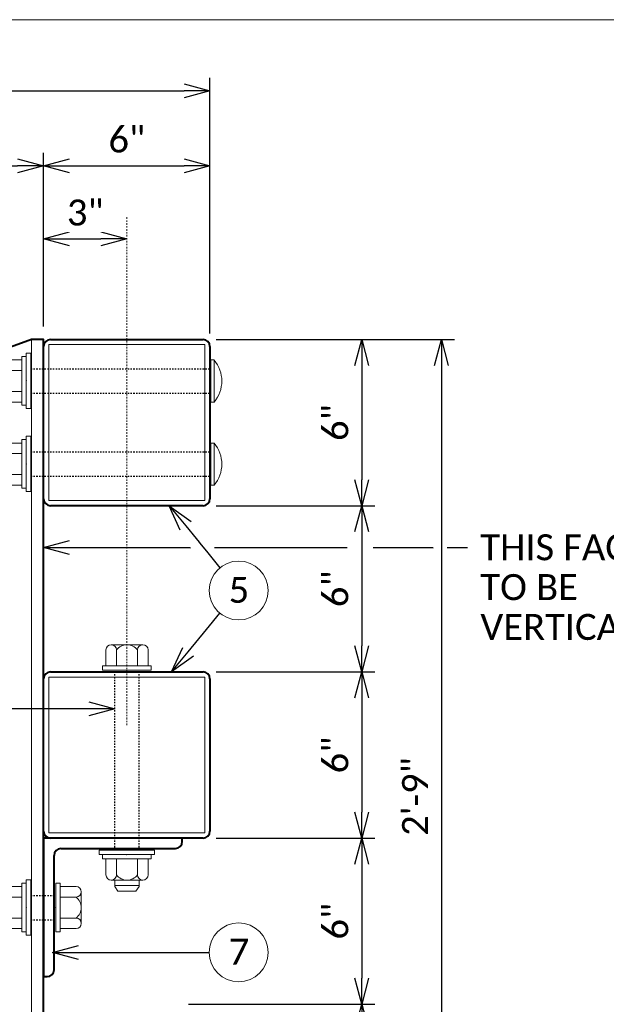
# Model space of a CAD drawing. Extents: x -497 to 705, y 46 to 361.
# Tile 10 of 18: x -16 to 26, y 290 to 361. Entities that reach past the tile are written whole.
import ezdxf
from ezdxf import colors
from ezdxf.entities.mleader import LeaderData, LeaderLine
from ezdxf.enums import TextEntityAlignment as Align
from ezdxf.math import Vec2, Vec3

# ---------------------------------------------------------------- set-up
doc = ezdxf.new("R2010")
doc.units = 0
doc.header["$MEASUREMENT"] = 0
doc.linetypes.add('Wisdot2', pattern=[0.125, 0.0625, -0.0625])
doc.linetypes.add('Wisdot4', pattern=[0.28125, 0.125, -0.0625, 0.03125, -0.0625])
for name, color, linetype, lineweight in [('B_ANNO_DIM', 7, 'Continuous', 18), ('B_ANNO_SYMB', 7, 'Continuous', 18), ('B_ANNO_TEXT', 7, 'Continuous', 18), ('B_CNTR', 1, 'Wisdot4', 18), ('B_DETAIL_HIDDEN', 7, 'Wisdot2', 25), ('B_DETAIL_OBJ', 7, 'Continuous', 40), ('B_STEEL', 92, 'Continuous', 18), ('B_STEEL_BOLT', 3, 'Continuous', 18)]:
    doc.layers.add(name, color=color, linetype=linetype, lineweight=lineweight)
doc.layers.add('B_ANNO_NOPLOT', color=47, linetype='Continuous', lineweight=18, plot=False)
doc.styles.add('Annotative', font='calibri.ttf', dxfattribs={"height": 0.0625})
doc.styles.get("Standard").update_dxf_attribs({"font": 'calibri.ttf'})
doc.dimstyles.new('Annotative', dxfattribs={"dimscale": 0, "dimtxt": 0.0625, "dimasz": 0.0625, "dimexe": 0.03125, "dimexo": 0.03125, "dimgap": 0.03125, "dimtad": 1, "dimdec": 3, "dimzin": 3, "dimdsep": 46, "dimlunit": 4, "dimtxsty": 'Standard', "dimblk": 'OPEN30', "dimcen": 0.03125, "dimaunit": 1, "dimadec": 0, "dimazin": 3, "dimtfac": 0.75, "dimtdec": 3, "dimtofl": 0, "dimtmove": 0, "dimatfit": 3, "dimldrblk": 'OPEN30', "dimfxl": 1, "dimtfill": 1, "dimfrac": 1, "dimtolj": 1, "dimtzin": 0, "dimarcsym": 0})

# ---------------------------------------------------------------- blocks, each defined once
blk = doc.blocks.new('AnonymousCell3')
at = {"layer": 'B_DETAIL_OBJ', "flags": 128}
for points in [[(-5.5, 5.999), (5.5, 5.999)], [(-6, -5.501), (-6, 5.499)], [(6, 5.499), (6, -5.501)], [(5.5, -6.001), (-5.5, -6.001)]]:
    blk.add_lwpolyline(points, dxfattribs=at)
at = {"layer": 'B_DETAIL_OBJ'}
for centre, start, end in [((-5.5, 5.499), 90, 180), ((5.5, 5.499), 0, 90), ((-5.5, -5.501), 180, 270), ((5.5, -5.501), 270, 0)]:
    blk.add_arc(centre, 0.5, start, end, dxfattribs=at)
at = {"layer": 'B_STEEL', "flags": 128}
blk.add_lwpolyline([(-5.625, 5.624), (5.625, 5.624), (5.625, -5.626), (-5.625, -5.626), (-5.625, 5.624)], dxfattribs=at)
blk = doc.blocks.new('AnonymousCell5')
at = {"layer": 'B_DETAIL_OBJ', "flags": 128}
for points in [[(5.001, 4.751), (5.001, 5.001), (-4.999, 5.001), (-4.999, -4.999), (-4.749, -4.999)], [(-4.249, -4.499), (-4.249, 3.751)], [(-3.749, 4.251), (4.501, 4.251)]]:
    blk.add_lwpolyline(points, dxfattribs=at)
at = {"layer": 'B_DETAIL_OBJ'}
for centre, start, end in [((4.501, 4.751), 270, 0), ((-3.749, 3.751), 90, 180), ((-4.749, -4.499), 270, 0)]:
    blk.add_arc(centre, 0.5, start, end, dxfattribs=at)
blk = doc.blocks.new('AnonymousCell8')
at = {"layer": 'B_DETAIL_HIDDEN', "ltscale": 0.5}
for p, q in [((-5.414, 0.863), (7.574, 0.863)), ((-5.414, -0.894), (7.574, -0.894))]:
    blk.add_line(p, q, dxfattribs=at)
at = {"layer": 'B_STEEL_BOLT'}
for p, q in [((-7.198, 1.505), (-6.048, 1.505)), ((-6.053, -1.757), (-6.053, 1.758)), ((-6.053, 1.758), (-5.734, 1.758)), ((-5.734, 1.998), (-5.734, -1.997)), ((-5.734, 1.998), (-5.414, 1.998)), ((-5.414, 1.998), (-5.414, -1.997)), ((7.574, 1.502), (7.574, -1.533)), ((7.574, 1.502), (7.814, 1.502)), ((7.814, 1.502), (7.814, -1.533)), ((-8.37, 0.64), (-8.05, 0.863)), ((-8.05, 0.863), (-7.577, 0.863)), ((-7.97, -0.894), (-7.97, 0.863)), ((-7.577, -1.156), (-7.577, 1.125)), ((-7.198, 0.746), (-6.048, 0.746)), ((-8.37, -0.639), (-8.37, 0.64)), ((-8.37, -0.639), (-8.05, -0.894)), ((-8.05, -0.894), (-7.577, -0.894)), ((-7.198, -0.776), (-6.048, -0.776)), ((-7.198, -1.535), (-6.048, -1.535)), ((-6.053, -1.757), (-5.734, -1.757)), ((-5.734, -1.997), (-5.414, -1.997)), ((7.574, -1.533), (7.814, -1.533))]:
    blk.add_line(p, q, dxfattribs=at)
for centre, radius, start, end in [((-7.197, 1.125), 0.38, 90.0993, 269.90036), ((6.03, -0.019), 2.339, 319.55028, 40.44972), ((-6.627, -0.015), 0.951, 126.88978, 233.08634), ((-7.198, -1.156), 0.38, 90.0993, 269.90036)]:
    blk.add_arc(centre, radius, start, end, dxfattribs=at)
blk.add_point((-5.734, 0), dxfattribs=at)
blk = doc.blocks.new('AnonymousCell10')
at = {"layer": 'B_DETAIL_HIDDEN', "ltscale": 0.5}
for p, q in [((-0.863, -5.939), (-0.863, 7.05)), ((0.894, -5.939), (0.894, 7.05))]:
    blk.add_line(p, q, dxfattribs=at)
at = {"layer": 'B_STEEL_BOLT'}
for p, q in [((1.155, 8.893), (-1.126, 8.893)), ((-1.505, 8.514), (-1.505, 7.364)), ((-0.746, 8.514), (-0.746, 7.364)), ((0.776, 8.514), (0.776, 7.364)), ((1.535, 8.514), (1.535, 7.364)), ((1.757, 7.369), (-1.758, 7.369)), ((-1.758, 7.369), (-1.758, 7.05)), ((1.757, 7.369), (1.757, 7.05)), ((-1.758, 7.05), (1.757, 7.05)), ((-1.998, -6.258), (-1.998, -5.939)), ((-1.998, -5.939), (1.996, -5.939)), ((-1.998, -6.258), (1.996, -6.258)), ((-1.758, -6.578), (-1.758, -6.258)), ((1.757, -6.578), (1.757, -6.258)), ((1.996, -6.258), (1.996, -5.939)), ((1.757, -6.578), (-1.758, -6.578)), ((-1.505, -7.722), (-1.505, -6.572)), ((-0.746, -7.722), (-0.746, -6.572)), ((0.776, -7.723), (0.776, -6.572)), ((1.535, -7.723), (1.535, -6.572)), ((1.155, -8.102), (-1.126, -8.102)), ((-0.863, -8.575), (-0.863, -8.102)), ((0.894, -8.495), (-0.863, -8.495)), ((0.894, -8.575), (0.894, -8.102)), ((-0.64, -8.894), (-0.863, -8.575)), ((0.638, -8.894), (-0.64, -8.894)), ((0.638, -8.894), (0.894, -8.575))]:
    blk.add_line(p, q, dxfattribs=at)
for centre, radius, start, end in [((-1.126, 8.513), 0.38, 0.09964, 179.9007), ((0.015, 7.943), 0.951, 36.91366, 143.11022), ((1.155, 8.513), 0.38, 0.09964, 179.9007), ((-1.126, -7.722), 0.38, 180.0993, 359.90036), ((0.015, -7.151), 0.951, 216.88978, 323.08634), ((1.155, -7.722), 0.38, 180.0993, 359.90036)]:
    blk.add_arc(centre, radius, start, end, dxfattribs=at)
for p in [(-0.001, 7.05), (-0.001, -6.258)]:
    blk.add_point(p, dxfattribs=at)
blk = doc.blocks.new('AnonymousCell11')
at = {"layer": 'B_DETAIL_HIDDEN', "ltscale": 0.25}
for p, q in [((-0.345, 0.863), (1.455, 0.863)), ((-0.345, -0.894), (1.455, -0.894))]:
    blk.add_line(p, q, dxfattribs=at)
at = {"layer": 'B_STEEL_BOLT'}
for p, q in [((-2.129, 1.505), (-0.979, 1.505)), ((-0.984, -1.757), (-0.984, 1.758)), ((-0.984, 1.758), (-0.665, 1.758)), ((-0.665, 1.997), (-0.665, -1.997)), ((-0.665, 1.997), (-0.345, 1.997)), ((-0.345, 1.997), (-0.345, -1.997)), ((1.775, 1.758), (1.455, 1.758)), ((1.455, 1.758), (1.455, -1.757)), ((2.92, 1.505), (1.769, 1.505)), ((1.775, -1.757), (1.775, 1.758)), ((-3.301, 0.639), (-2.981, 0.863)), ((-2.981, 0.863), (-2.508, 0.863)), ((-2.901, -0.894), (-2.901, 0.863)), ((-2.509, -1.156), (-2.508, 1.125)), ((-2.129, 0.746), (-0.979, 0.746)), ((2.92, 0.746), (1.769, 0.746)), ((3.299, -1.156), (3.299, 1.125)), ((-3.301, -0.639), (-3.301, 0.639)), ((-3.301, -0.639), (-2.981, -0.894)), ((-2.981, -0.894), (-2.508, -0.894)), ((-2.129, -0.776), (-0.979, -0.776)), ((2.92, -0.776), (1.77, -0.776)), ((-2.129, -1.535), (-0.979, -1.535)), ((-0.984, -1.757), (-0.665, -1.757)), ((-0.665, -1.997), (-0.345, -1.997)), ((1.775, -1.757), (1.455, -1.757)), ((2.92, -1.535), (1.77, -1.535))]:
    blk.add_line(p, q, dxfattribs=at)
for centre, radius, start, end in [((-2.128, 1.125), 0.38, 90.0993, 269.90036), ((2.919, 1.125), 0.38, 270.09964, 89.9007), ((-1.558, -0.015), 0.951, 126.88978, 233.08634), ((2.349, -0.015), 0.951, 306.91366, 53.11022), ((-2.129, -1.156), 0.38, 90.0993, 269.90036), ((2.919, -1.156), 0.38, 270.09964, 89.9007)]:
    blk.add_arc(centre, radius, start, end, dxfattribs=at)
for p in [(-0.665, 0), (1.455, 0)]:
    blk.add_point(p, dxfattribs=at)
blk = doc.blocks.new('_Open30')
at = {"color": 0, "linetype": 'ByBlock', "lineweight": -2}
for p, q in [((-1, 0.268), (0, 0)), ((0, 0), (-1, -0.268)), ((0, 0), (-1, 0))]:
    blk.add_line(p, q, dxfattribs=at)
blk = doc.blocks.new('*D114')
at = {"layer": 'B_ANNO_DIM', "color": 0, "lineweight": -2, "transparency": 16777216}
for p, q in [((-42.69, 272.631), (-42.69, 356.582)), ((-2.69, 338.131), (-2.69, 356.582)), ((-40.815, 355.644), (-4.565, 355.644))]:
    blk.add_line(p, q, dxfattribs=at)
at = {"layer": 'Defpoints', "color": 0, "transparency": 16777216}
for p in [(-2.69, 355.644), (-2.69, 337.194), (-42.69, 271.694)]:
    blk.add_point(p, dxfattribs=at)
at = {"layer": 'B_ANNO_DIM', "color": 0, "lineweight": -2, "transparency": 16777216, "xscale": 1.875, "yscale": 1.875, "zscale": 1.875, "rotation": 180}
blk.add_blockref('_Open30', (-42.69, 355.644), dxfattribs=at)
at = {"layer": 'B_ANNO_DIM', "color": 0, "lineweight": -2, "transparency": 16777216, "xscale": 1.875, "yscale": 1.875, "zscale": 1.875}
blk.add_blockref('_Open30', (-2.69, 355.644), dxfattribs=at)
at = {"layer": 'B_ANNO_DIM', "color": 0, "transparency": 16777216, "insert": (-22.69, 357.542), "char_height": 1.875, "attachment_point": 5, "bg_fill": 3, "box_fill_scale": 1.25, "bg_fill_color": 256, "bg_fill_true_color": 13158600, "bg_fill_transparency": 0}
blk.add_mtext('\\A1;1\'-8"', dxfattribs=at)
blk = doc.blocks.new('*D115')
at = {"layer": 'B_ANNO_DIM', "color": 0, "lineweight": -2, "transparency": 16777216}
for p, q in [((-14.69, 338.631), (-14.69, 351.163)), ((-12.815, 350.225), (-4.565, 350.225))]:
    blk.add_line(p, q, dxfattribs=at)
at = {"layer": 'Defpoints', "color": 0, "transparency": 16777216}
for p in [(-2.69, 350.225), (-2.69, 350.225), (-14.69, 337.694)]:
    blk.add_point(p, dxfattribs=at)
at = {"layer": 'B_ANNO_DIM', "color": 0, "lineweight": -2, "transparency": 16777216, "xscale": 1.875, "yscale": 1.875, "zscale": 1.875, "rotation": 180}
blk.add_blockref('_Open30', (-14.69, 350.225), dxfattribs=at)
at = {"layer": 'B_ANNO_DIM', "color": 0, "lineweight": -2, "transparency": 16777216, "xscale": 1.875, "yscale": 1.875, "zscale": 1.875}
blk.add_blockref('_Open30', (-2.69, 350.225), dxfattribs=at)
at = {"layer": 'B_ANNO_DIM', "color": 0, "transparency": 16777216, "insert": (-8.69, 352.123), "char_height": 1.875, "attachment_point": 5, "bg_fill": 3, "box_fill_scale": 1.25, "bg_fill_color": 256, "bg_fill_true_color": 13158600, "bg_fill_transparency": 0}
blk.add_mtext('\\A1;6"', dxfattribs=at)
blk = doc.blocks.new('*D116')
at = {"layer": 'B_ANNO_DIM', "color": 0, "lineweight": -2, "transparency": 16777216}
for p, q in [((-27.44, 334.631), (-27.44, 351.163)), ((-25.565, 350.225), (-16.565, 350.225))]:
    blk.add_line(p, q, dxfattribs=at)
at = {"layer": 'Defpoints', "color": 0, "transparency": 16777216}
for p in [(-14.69, 350.225), (-14.69, 350.225), (-27.44, 333.694)]:
    blk.add_point(p, dxfattribs=at)
at = {"layer": 'B_ANNO_DIM', "color": 0, "lineweight": -2, "transparency": 16777216, "xscale": 1.875, "yscale": 1.875, "zscale": 1.875, "rotation": 180}
blk.add_blockref('_Open30', (-27.44, 350.225), dxfattribs=at)
at = {"layer": 'B_ANNO_DIM', "color": 0, "lineweight": -2, "transparency": 16777216, "xscale": 1.875, "yscale": 1.875, "zscale": 1.875}
blk.add_blockref('_Open30', (-14.69, 350.225), dxfattribs=at)
at = {"layer": 'B_ANNO_DIM', "color": 0, "transparency": 16777216, "insert": (-21.065, 352.617), "char_height": 1.875, "attachment_point": 5, "bg_fill": 3, "box_fill_scale": 1.25, "bg_fill_color": 256, "bg_fill_true_color": 13158600, "bg_fill_transparency": 0}
blk.add_mtext('\\A1;6{\\H0.75x;\\S3#8;}"', dxfattribs=at)
blk = doc.blocks.new('*D118')
at = {"layer": 'B_ANNO_DIM', "color": 0, "lineweight": -2, "transparency": 16777216}
blk.add_line((-12.815, 344.95), (-10.56, 344.95), dxfattribs=at)
at = {"layer": 'Defpoints', "color": 0, "transparency": 16777216}
for p in [(-14.69, 344.95), (-8.685, 344.95), (-8.685, 344.95)]:
    blk.add_point(p, dxfattribs=at)
at = {"layer": 'B_ANNO_DIM', "color": 0, "lineweight": -2, "transparency": 16777216, "xscale": 1.875, "yscale": 1.875, "zscale": 1.875, "rotation": 180}
blk.add_blockref('_Open30', (-14.69, 344.95), dxfattribs=at)
at = {"layer": 'B_ANNO_DIM', "color": 0, "lineweight": -2, "transparency": 16777216, "xscale": 1.875, "yscale": 1.875, "zscale": 1.875}
blk.add_blockref('_Open30', (-8.685, 344.95), dxfattribs=at)
at = {"layer": 'B_ANNO_DIM', "color": 0, "transparency": 16777216, "insert": (-11.687, 346.849), "char_height": 1.875, "attachment_point": 5, "bg_fill": 3, "box_fill_scale": 1.25, "bg_fill_color": 256, "bg_fill_true_color": 13158600, "bg_fill_transparency": 0}
blk.add_mtext('\\A1;3"', dxfattribs=at)
blk = doc.blocks.new('*D129')
at = {"layer": 'B_ANNO_DIM', "color": 0, "lineweight": -2, "transparency": 16777216}
for p, q in [((8.252, 335.819), (8.252, 327.569)), ((-2.252, 325.694), (9.189, 325.694))]:
    blk.add_line(p, q, dxfattribs=at)
at = {"layer": 'Defpoints', "color": 0, "transparency": 16777216}
for p in [(8.252, 337.694), (-3.19, 325.694), (8.252, 325.694)]:
    blk.add_point(p, dxfattribs=at)
at = {"layer": 'B_ANNO_DIM', "color": 0, "lineweight": -2, "transparency": 16777216, "xscale": 1.875, "yscale": 1.875, "zscale": 1.875}
for p, rotation in [((8.252, 337.694), 90), ((8.252, 325.694), 270)]:
    blk.add_blockref('_Open30', p, dxfattribs=dict(at, rotation=rotation))
at = {"layer": 'B_ANNO_DIM', "color": 0, "transparency": 16777216, "insert": (6.354, 331.694), "char_height": 1.875, "attachment_point": 5, "rotation": 90, "bg_fill": 3, "box_fill_scale": 1.25, "bg_fill_color": 256, "bg_fill_true_color": 13158600, "bg_fill_transparency": 0}
blk.add_mtext('\\A1;6"', dxfattribs=at)
blk = doc.blocks.new('*D131')
at = {"layer": 'B_ANNO_DIM', "color": 0, "lineweight": -2, "transparency": 16777216}
for p, q in [((8.252, 311.819), (8.252, 303.569)), ((-2.252, 301.694), (9.189, 301.694))]:
    blk.add_line(p, q, dxfattribs=at)
at = {"layer": 'Defpoints', "color": 0, "transparency": 16777216}
for p in [(8.252, 313.694), (-3.19, 301.694), (8.252, 301.694)]:
    blk.add_point(p, dxfattribs=at)
at = {"layer": 'B_ANNO_DIM', "color": 0, "lineweight": -2, "transparency": 16777216, "xscale": 1.875, "yscale": 1.875, "zscale": 1.875}
for p, rotation in [((8.252, 313.694), 90), ((8.252, 301.694), 270)]:
    blk.add_blockref('_Open30', p, dxfattribs=dict(at, rotation=rotation))
at = {"layer": 'B_ANNO_DIM', "color": 0, "transparency": 16777216, "insert": (6.354, 307.694), "char_height": 1.875, "attachment_point": 5, "rotation": 90, "bg_fill": 3, "box_fill_scale": 1.25, "bg_fill_color": 256, "bg_fill_true_color": 13158600, "bg_fill_transparency": 0}
blk.add_mtext('\\A1;6"', dxfattribs=at)
blk = doc.blocks.new('*D132')
at = {"layer": 'B_ANNO_DIM', "color": 0, "lineweight": -2, "transparency": 16777216}
for p, q in [((8.252, 299.819), (8.252, 291.569)), ((-4.252, 289.694), (9.189, 289.694))]:
    blk.add_line(p, q, dxfattribs=at)
at = {"layer": 'Defpoints', "color": 0, "transparency": 16777216}
for p in [(8.252, 301.694), (-5.19, 289.694), (8.252, 289.694)]:
    blk.add_point(p, dxfattribs=at)
at = {"layer": 'B_ANNO_DIM', "color": 0, "lineweight": -2, "transparency": 16777216, "xscale": 1.875, "yscale": 1.875, "zscale": 1.875}
for p, rotation in [((8.252, 301.694), 90), ((8.252, 289.694), 270)]:
    blk.add_blockref('_Open30', p, dxfattribs=dict(at, rotation=rotation))
at = {"layer": 'B_ANNO_DIM', "color": 0, "transparency": 16777216, "insert": (6.354, 295.694), "char_height": 1.875, "attachment_point": 5, "rotation": 90, "bg_fill": 3, "box_fill_scale": 1.25, "bg_fill_color": 256, "bg_fill_true_color": 13158600, "bg_fill_transparency": 0}
blk.add_mtext('\\A1;6"', dxfattribs=at)
blk = doc.blocks.new('*D133')
at = {"layer": 'B_ANNO_DIM', "color": 0, "lineweight": -2, "transparency": 16777216}
for p, q in [((8.252, 287.819), (8.252, 285.569)), ((-4.252, 283.694), (9.189, 283.694))]:
    blk.add_line(p, q, dxfattribs=at)
at = {"layer": 'Defpoints', "color": 0, "transparency": 16777216}
for p in [(8.252, 289.694), (-5.19, 283.694), (8.252, 283.694)]:
    blk.add_point(p, dxfattribs=at)
at = {"layer": 'B_ANNO_DIM', "color": 0, "lineweight": -2, "transparency": 16777216, "xscale": 1.875, "yscale": 1.875, "zscale": 1.875}
for p, rotation in [((8.252, 289.694), 90), ((8.252, 283.694), 270)]:
    blk.add_blockref('_Open30', p, dxfattribs=dict(at, rotation=rotation))
at = {"layer": 'B_ANNO_DIM', "color": 0, "transparency": 16777216, "insert": (6.354, 286.694), "char_height": 1.875, "attachment_point": 5, "rotation": 90, "bg_fill": 3, "box_fill_scale": 1.25, "bg_fill_color": 256, "bg_fill_true_color": 13158600, "bg_fill_transparency": 0}
blk.add_mtext('\\A1;3"', dxfattribs=at)
blk = doc.blocks.new('*D128')
at = {"layer": 'B_ANNO_DIM', "color": 0, "lineweight": -2, "transparency": 16777216}
for p, q in [((-2.252, 337.694), (14.937, 337.694)), ((14, 335.819), (14, 273.569)), ((-1.438, 271.694), (14.937, 271.694))]:
    blk.add_line(p, q, dxfattribs=at)
at = {"layer": 'Defpoints', "color": 0, "transparency": 16777216}
for p in [(-3.19, 337.694), (-2.376, 271.694), (14, 271.694)]:
    blk.add_point(p, dxfattribs=at)
at = {"layer": 'B_ANNO_DIM', "color": 0, "lineweight": -2, "transparency": 16777216, "xscale": 1.875, "yscale": 1.875, "zscale": 1.875}
for p, rotation in [((14, 337.694), 90), ((14, 271.694), 270)]:
    blk.add_blockref('_Open30', p, dxfattribs=dict(at, rotation=rotation))
at = {"layer": 'B_ANNO_DIM', "color": 0, "transparency": 16777216, "insert": (12.102, 304.694), "char_height": 1.875, "attachment_point": 5, "rotation": 90, "bg_fill": 3, "box_fill_scale": 1.25, "bg_fill_color": 256, "bg_fill_true_color": 13158600, "bg_fill_transparency": 0}
blk.add_mtext('\\A1;2\'-9"', dxfattribs=at)
blk = doc.blocks.new('*D130')
at = {"layer": 'B_ANNO_DIM', "color": 0, "lineweight": -2, "transparency": 16777216}
for p, q in [((8.252, 323.819), (8.252, 315.569)), ((-2.252, 313.694), (9.189, 313.694))]:
    blk.add_line(p, q, dxfattribs=at)
at = {"layer": 'Defpoints', "color": 0, "transparency": 16777216}
for p in [(8.252, 325.694), (-3.19, 313.694), (8.252, 313.694)]:
    blk.add_point(p, dxfattribs=at)
at = {"layer": 'B_ANNO_DIM', "color": 0, "lineweight": -2, "transparency": 16777216, "xscale": 1.875, "yscale": 1.875, "zscale": 1.875}
for p, rotation in [((8.252, 325.694), 90), ((8.252, 313.694), 270)]:
    blk.add_blockref('_Open30', p, dxfattribs=dict(at, rotation=rotation))
at = {"layer": 'B_ANNO_DIM', "color": 0, "transparency": 16777216, "insert": (6.354, 319.694), "char_height": 1.875, "attachment_point": 5, "rotation": 90, "bg_fill": 3, "box_fill_scale": 1.25, "bg_fill_color": 256, "bg_fill_true_color": 13158600, "bg_fill_transparency": 0}
blk.add_mtext('\\A1;6"', dxfattribs=at)
blk = doc.blocks.new('*D138')
at = {"layer": 'B_ANNO_DIM', "color": 0, "lineweight": -2, "transparency": 16777216}
blk.add_arc((-26.565, 274.194), 6.317, 17.07084, 72.92916, dxfattribs=at)
at = {"layer": 'Defpoints', "color": 0, "transparency": 16777216}
for p in [(-26.565, 333.694), (-26.565, 277.83), (-21.094, 277.352), (-31.065, 274.194), (-11.065, 274.194)]:
    blk.add_point(p, dxfattribs=at)
at = {"layer": 'B_ANNO_DIM', "color": 0, "lineweight": -2, "transparency": 16777216, "xscale": 1.875, "yscale": 1.875, "zscale": 1.875}
for p, rotation in [((-26.565, 280.51), 171.4645794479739), ((-20.248, 274.194), 278.535420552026)]:
    blk.add_blockref('_Open30', p, dxfattribs=dict(at, rotation=rotation))
blk = doc.blocks.new('Nnumber in circle')
at = {"layer": 'B_ANNO_SYMB'}
blk.add_circle((0, 0), 2.127, dxfattribs=at)
at = {"layer": 'B_ANNO_TEXT', "style": 'Annotative'}
blk.add_attdef('#', text='', height=1.875, dxfattribs=at).set_placement((0.021, -0.889, -0.842), align=Align.CENTER)
blk = doc.blocks.new('*U145')
at = {"layer": 'B_ANNO_NOPLOT', "flags": 128}
blk.add_lwpolyline([(0, 356.518), (0, 671.518), (404.91, 671.518), (404.91, 655.087), (472.5, 655.087), (472.5, 407.143), (395.713, 407.143), (395.713, 356.518)], close=True, dxfattribs=at)
at = {"layer": 'B_ANNO_TEXT', "style": 'Annotative'}
for tag, p in [('PAINT#', (394.389, 410.574)), ('PAINTNAME', (404.982, 410.582))]:
    blk.add_attdef(tag, p, '', height=1.875, dxfattribs=at)
blk = doc.blocks.new('*U156')
at = {"layer": 'B_ANNO_NOPLOT', "flags": 128}
blk.add_lwpolyline([(0, 0), (0, 315), (404.9096, 315), (404.9096, 298.569), (472.5, 298.569), (472.5, 50.6245), (395.7134, 50.6245), (395.7134, 0)], close=True, dxfattribs=at)
at = {"layer": 'B_ANNO_TEXT', "style": 'Annotative'}
blk.add_attdef('SHT#3', (165.4662, 79.1104), '', height=1.875, dxfattribs=at)
blk = doc.blocks.new('INS_RAILNY3_BASE')
at = {"layer": 'B_ANNO_NOPLOT', "flags": 128}
blk.add_lwpolyline([(0, 0), (0, 315), (404.90958, 315), (404.90958, 298.56895), (472.5, 298.56895), (472.5, 50.62451), (395.71344, 50.62451), (395.71344, 0)], close=True, dxfattribs=at)
at = {"layer": 'B_CNTR'}
blk.add_line((56.7962, 264.06087), (56.7962, 300.79569), dxfattribs=at)
at = {"layer": 'B_DETAIL_OBJ', "flags": 128}
blk.add_lwpolyline([(50.79147, 232.04908), (50.79147, 291.913), (49.91647, 291.913), (38.91647, 287.913), (38.04147, 287.913), (38.04147, 232.04908)], dxfattribs=at)
at = {"layer": 'B_STEEL'}
blk.add_line((49.91647, 291.913), (49.91647, 232.04908), dxfattribs=at)
for name, p in [('AnonymousCell3', (56.79116, 285.91356)), ('AnonymousCell8', (55.27394, 288.92848)), ('AnonymousCell8', (55.27394, 282.92848)), ('AnonymousCell10', (56.79216, 260.98256)), ('AnonymousCell3', (56.79116, 261.91356)), ('AnonymousCell5', (55.79075, 250.91213)), ('AnonymousCell11', (50.20516, 250.91256))]:
    blk.add_blockref(name, p)
at = {"layer": 'B_ANNO_DIM', "style": 'Annotative'}
for tag, p in [('SHT#1', (80.44055, 79.10726)), ('SHT#2', (19.34454, 48.56442))]:
    blk.add_attdef(tag, p, '', height=1.875, dxfattribs=at)
at = {"layer": 'B_ANNO_TEXT', "style": 'Annotative'}
for tag, p in [('BAR5', (196.45952, 232.93092)), ('BAR1', (81.54814, 208.95516)), ('BAR2', (49.87488, 198.51363)), ('BAR3', (106.91781, 193.75926)), ('BAR4', (251.66592, 186.57306))]:
    blk.add_attdef(tag, p, '', height=1.875, dxfattribs=at)
at = {"layer": 'B_ANNO_DIM'}
dim = blk.add_linear_dim(base=(62.79147, 309.86363), p1=(22.79147, 225.913), p2=(62.79147, 291.413), dimstyle='Annotative', override={"dimlfac": 0.5}, dxfattribs=at)
dim.commit()
dim.dimension.update_dxf_attribs({"geometry": '*D114', "text_midpoint": (42.79147, 311.7617), "insert": (65.48102, -45.78075)})
at = {"layer": 'B_ANNO_TEXT', "style": 'Annotative'}
blk.add_attdef('ANGLE', (24.21533, 238.09471), '', height=1.875, dxfattribs=at)
at = {"layer": 'B_ANNO_DIM'}
dim = blk.add_linear_dim(base=(62.79147, 304.44456), p1=(50.79147, 291.913), p2=(62.79147, 304.44456), dimstyle='Annotative', override={"dimlfac": 0.5}, dxfattribs=at)
dim.commit()
dim.dimension.update_dxf_attribs({"geometry": '*D115', "text_midpoint": (56.79147, 306.34192), "insert": (65.48102, -45.78075)})
dim = blk.add_linear_dim(base=(73.73265, 255.913), p1=(73.73265, 267.913), p2=(62.29147, 255.913), angle=90, dimstyle='Annotative', override={"dimlfac": 0.5}, dxfattribs=at)
dim.commit()
dim.dimension.update_dxf_attribs({"geometry": '*D131', "text_midpoint": (71.8353, 261.913), "insert": (65.48102, -45.78075)})
ml = blk.add_multileader_mtext('Standard', dxfattribs=at)
ml.set_content('', color=256)
ml.set_leader_properties()
ml.set_arrow_properties(name='OPEN30')
ml.build(insert=Vec2(0, 0))
ml.multileader.update_dxf_attribs({"text_right_attachment_type": 3, "dogleg_length": 0.0625, "arrow_head_size": 1.875, "scale": 30})
ctx = ml.context
ctx.base_point, ctx.scale, ctx.char_height, ctx.arrow_head_size, ctx.landing_gap_size, ctx.plane_origin, ctx.plane_x_axis, ctx.plane_y_axis = Vec3(32.79918, 265.24474), 30, 1.875, 1.875, 0.9375, Vec3(41.1126, 265.24474), Vec3(-1, 0), Vec3(0, -1)
ctx.right_attachment = 3
notes = []
notes.append((ctx, [(0, (1, 1, 0), (33.60763, 265.24474), (-1, 0), 0.80845, [(0, [(55.92875, 265.24474), (33.60763, 265.24474), (33.60763, 265.24474)], 0, [])])]))
ctx.mtext.insert, ctx.mtext.text_direction, ctx.mtext.rotation, ctx.mtext.flow_direction = Vec3(31.86168, 264.30724), Vec3(-1, 0), 3.14159265, 5
for ctx, leaders in notes:
    for number, flags, end, landing, length, lines in leaders:
        leader = LeaderData()
        leader.index, (leader.has_last_leader_line, leader.has_dogleg_vector, leader.attachment_direction) = number, flags
        leader.last_leader_point, leader.dogleg_vector, leader.dogleg_length = Vec3(end), Vec3(landing), length
        for number, points, colour, breaks in lines:
            line = LeaderLine()
            line.index, line.vertices, line.color, line.breaks = number, Vec3.list(points), colors.encode_raw_color(colour), breaks
            leader.lines.append(line)
        ctx.leaders.append(leader)
dim = blk.add_linear_dim(base=(50.79147, 304.44456), p1=(38.04147, 287.913), p2=(50.79147, 304.44456), dimstyle='Annotative', override={"dimlfac": 0.5}, dxfattribs=at)
dim.commit()
dim.dimension.update_dxf_attribs({"geometry": '*D116', "text_midpoint": (44.41647, 306.83663), "insert": (65.48102, -45.78075)})
for base, p1, p2, picture, middle in [((73.73265, 279.913), (73.73265, 291.913), (62.29147, 279.913), '*D129', (71.8353, 285.913)), ((73.73265, 243.913), (73.73265, 255.913), (60.29147, 243.913), '*D132', (71.8353, 249.913))]:
    dim = blk.add_linear_dim(base=base, p1=p1, p2=p2, angle=90, dimstyle='Annotative', override={"dimlfac": 0.5}, dxfattribs=at)
    dim.commit()
    dim.dimension.update_dxf_attribs({"geometry": picture, "text_midpoint": middle, "insert": (65.48102, -45.78075)})
ml = blk.add_multileader_mtext('Standard', dxfattribs=at)
ml.set_content('THIS FACE\\PTO BE\\PVERTICAL', color=256)
ml.set_leader_properties()
ml.set_arrow_properties(name='OPEN30')
ml.build(insert=Vec2(0, 0))
ml.multileader.update_dxf_attribs({"text_right_attachment_type": 3, "dogleg_length": 0.0625, "arrow_head_size": 1.875, "scale": 30})
ctx = ml.context
ctx.base_point, ctx.scale, ctx.char_height, ctx.arrow_head_size, ctx.landing_gap_size, ctx.plane_origin = Vec3(81.35568, 276.89828), 30, 1.875, 1.875, 0.9375, Vec3(50.79147, 276.89828)
ctx.right_attachment = 3
notes = []
notes.append((ctx, [(0, (1, 1, 0), (79.48068, 276.89828), (1, 0), 1.875, [(0, [(50.79147, 276.89828), (79.48068, 276.89828), (79.48068, 276.89828)], 0, [])])]))
ctx.mtext.insert, ctx.mtext.line_spacing_factor, ctx.mtext.flow_direction = Vec3(82.29318, 277.84732), 0.92, 5
ml = blk.add_multileader_mtext('Standard', dxfattribs=at)
ml.set_content('', color=256)
ml.set_leader_properties()
ml.set_arrow_properties(name='OPEN30')
ml.build(insert=Vec2(0, 0))
ml.multileader.update_dxf_attribs({"text_right_attachment_type": 3, "dogleg_length": 0.0625, "arrow_head_size": 1.875, "scale": 30})
ctx = ml.context
ctx.base_point, ctx.scale, ctx.char_height, ctx.arrow_head_size, ctx.landing_gap_size, ctx.plane_origin, ctx.plane_x_axis, ctx.plane_y_axis = Vec3(63.50472, 272.14681), 30, 1.875, 1.875, 0.9375, Vec3(58.22008, 265.72921), Vec3(0.63567655, 0.77195552), Vec3(-0.77195552, 0.63567655)
ctx.right_attachment = 3
notes.append((ctx, [(0, (1, 1, 0), (62.53205, 270.96561), (0.63567655, 0.77195552), 1.53014, [(0, [(60.01834, 267.913), (62.53205, 270.96561), (62.53205, 270.96561)], 0, [])])]))
ctx.mtext.insert, ctx.mtext.text_direction, ctx.mtext.rotation, ctx.mtext.flow_direction = Vec3(63.37696, 273.46646), Vec3(0.63567655, 0.77195552), 0.88191171, 5
for ctx, leaders in notes:
    for number, flags, end, landing, length, lines in leaders:
        leader = LeaderData()
        leader.index, (leader.has_last_leader_line, leader.has_dogleg_vector, leader.attachment_direction) = number, flags
        leader.last_leader_point, leader.dogleg_vector, leader.dogleg_length = Vec3(end), Vec3(landing), length
        for number, points, colour, breaks in lines:
            line = LeaderLine()
            line.index, line.vertices, line.color, line.breaks = number, Vec3.list(points), colors.encode_raw_color(colour), breaks
            leader.lines.append(line)
        ctx.leaders.append(leader)
dim = blk.add_linear_dim(base=(56.7962, 299.16975), p1=(50.79147, 299.16975), p2=(56.7962, 299.16975), dimstyle='Annotative', override={"dimlfac": 0.5}, dxfattribs=at)
dim.commit()
dim.dimension.update_dxf_attribs({"geometry": '*D118', "text_midpoint": (53.79383, 301.06783), "insert": (65.48102, -45.78075)})
dim = blk.add_angular_dim_2l(base=(44.38672, 231.57125), line1=((38.91647, 287.913), (38.91647, 232.04908)), line2=((34.41647, 228.413), (54.41647, 228.413)), text=' ', dimstyle='Annotative', dxfattribs=at)
dim.commit()
dim.dimension.update_dxf_attribs({"geometry": '*D138', "text_midpoint": (-145.55238, 135.42081), "insert": (65.48102, -45.78075)})
dim = blk.add_linear_dim(base=(73.73265, 237.913), p1=(73.73265, 243.913), p2=(60.29147, 237.913), angle=90, dimstyle='Annotative', override={"dimlfac": 0.5}, dxfattribs=at)
dim.commit()
dim.dimension.update_dxf_attribs({"geometry": '*D133', "text_midpoint": (71.83458, 240.913), "insert": (65.48102, -45.78075)})
ml = blk.add_multileader_mtext('Standard', dxfattribs=at)
ml.set_content('', color=256)
ml.set_leader_properties()
ml.set_arrow_properties(name='OPEN30')
ml.build(insert=Vec2(0, 0))
ml.multileader.update_dxf_attribs({"text_right_attachment_type": 3, "dogleg_length": 0.0625, "arrow_head_size": 1.875, "scale": 30})
ctx = ml.context
ctx.base_point, ctx.scale, ctx.char_height, ctx.arrow_head_size, ctx.landing_gap_size, ctx.plane_origin = Vec3(62.72989, 247.65784), 30, 1.875, 1.875, 0.9375, Vec3(54.41647, 247.65784)
ctx.right_attachment = 3
notes = []
notes.append((ctx, [(0, (1, 1, 0), (61.19975, 247.65784), (1, 0), 1.53014, [(0, [(51.43614, 247.65784), (60.47323, 247.65784), (60.66352, 247.65784)], 0, [])])]))
ctx.mtext.insert, ctx.mtext.flow_direction = Vec3(63.66739, 248.59534), 5
for ctx, leaders in notes:
    for number, flags, end, landing, length, lines in leaders:
        leader = LeaderData()
        leader.index, (leader.has_last_leader_line, leader.has_dogleg_vector, leader.attachment_direction) = number, flags
        leader.last_leader_point, leader.dogleg_vector, leader.dogleg_length = Vec3(end), Vec3(landing), length
        for number, points, colour, breaks in lines:
            line = LeaderLine()
            line.index, line.vertices, line.color, line.breaks = number, Vec3.list(points), colors.encode_raw_color(colour), breaks
            leader.lines.append(line)
        ctx.leaders.append(leader)
for points in [[(61.23894, 277.18149), (62.95985, 277.33643), (63.25442, 276.40679), (61.73506, 276.26735)], [(72.76422, 277.40984), (74.58887, 277.40984), (74.49024, 275.93133), (72.59162, 276.05454)], [(78.95147, 276.49447), (79.88883, 276.31019), (79.9042, 277.47731), (78.8439, 277.50802)]]:
    blk.add_wipeout(points).dxf.layer = 'B_ANNO_DIM'
dim = blk.add_linear_dim(base=(79.48068, 225.913), p1=(62.29147, 291.913), p2=(63.10528, 225.913), angle=90, dimstyle='Annotative', override={"dimlfac": 0.5}, dxfattribs=at)
dim.commit()
dim.dimension.update_dxf_attribs({"geometry": '*D128', "text_midpoint": (77.5826, 258.913), "insert": (65.48102, -45.78075)})
ref = blk.add_blockref('Nnumber in circle', (64.85666, 247.65784))
ref.add_attrib('#', '7', dxfattribs={"layer": 'B_ANNO_DIM', "height": 1.875, "style": 'Annotative'}).set_placement((64.87743, 246.76836, -0.84225), align=Align.CENTER)
dim = blk.add_linear_dim(base=(73.73265, 267.913), p1=(73.73265, 279.913), p2=(62.29147, 267.913), angle=90, dimstyle='Annotative', override={"dimlfac": 0.5}, dxfattribs=at)
dim.commit()
dim.dimension.update_dxf_attribs({"geometry": '*D130', "text_midpoint": (71.8353, 273.913), "insert": (65.48102, -45.78075)})
ref = blk.add_blockref('Nnumber in circle', (64.85666, 273.78858))
ref.add_attrib('#', '5', dxfattribs={"layer": 'B_ANNO_DIM', "height": 1.875, "style": 'Annotative'}).set_placement((64.87743, 272.8991, -0.84225), align=Align.CENTER)
ml = blk.add_multileader_mtext('Standard', dxfattribs=at)
ml.set_content('', color=256)
ml.set_leader_properties()
ml.set_arrow_properties(name='OPEN30')
ml.build(insert=Vec2(0, 0))
ml.multileader.update_dxf_attribs({"text_right_attachment_type": 3, "dogleg_length": 0.0625, "arrow_head_size": 1.875, "scale": 30})
ctx = ml.context
ctx.base_point, ctx.scale, ctx.char_height, ctx.arrow_head_size, ctx.landing_gap_size, ctx.plane_origin, ctx.plane_x_axis, ctx.plane_y_axis = Vec3(63.51107, 275.43556), 30, 1.875, 1.875, 0.9375, Vec3(58.25121, 281.87349), Vec3(0.63269401, -0.77440189), Vec3(0.77440189, 0.63269401)
ctx.right_attachment = 3
notes = []
notes.append((ctx, [(0, (1, 1, 0), (62.54296, 276.6205), (0.63269401, -0.77440189), 1.53014, [(0, [(59.85296, 279.913), (62.54296, 276.6205), (62.54296, 276.6205)], 0, [])])]))
ctx.mtext.insert, ctx.mtext.text_direction, ctx.mtext.rotation, ctx.mtext.flow_direction = Vec3(64.83022, 275.30271), Vec3(0.63269401, -0.77440189), 5.39741609, 5
for ctx, leaders in notes:
    for number, flags, end, landing, length, lines in leaders:
        leader = LeaderData()
        leader.index, (leader.has_last_leader_line, leader.has_dogleg_vector, leader.attachment_direction) = number, flags
        leader.last_leader_point, leader.dogleg_vector, leader.dogleg_length = Vec3(end), Vec3(landing), length
        for number, points, colour, breaks in lines:
            line = LeaderLine()
            line.index, line.vertices, line.color, line.breaks = number, Vec3.list(points), colors.encode_raw_color(colour), breaks
            leader.lines.append(line)
        ctx.leaders.append(leader)

msp = doc.modelspace()

# ---------------------------------------------------------------- block references
msp.add_blockref('INS_RAILNY3_BASE', (-65.481, 45.781))

# ---------------------------------------------------------------- next in the draw order: block references
msp.add_blockref('*U145', (-65.481, -310.738))

# ---------------------------------------------------------------- next in the draw order: block references
at = {"layer": 'B_ANNO_DIM'}
msp.add_blockref('*U156', (-65.481, 45.781), dxfattribs=at)

doc.saveas('drawing.dxf')
